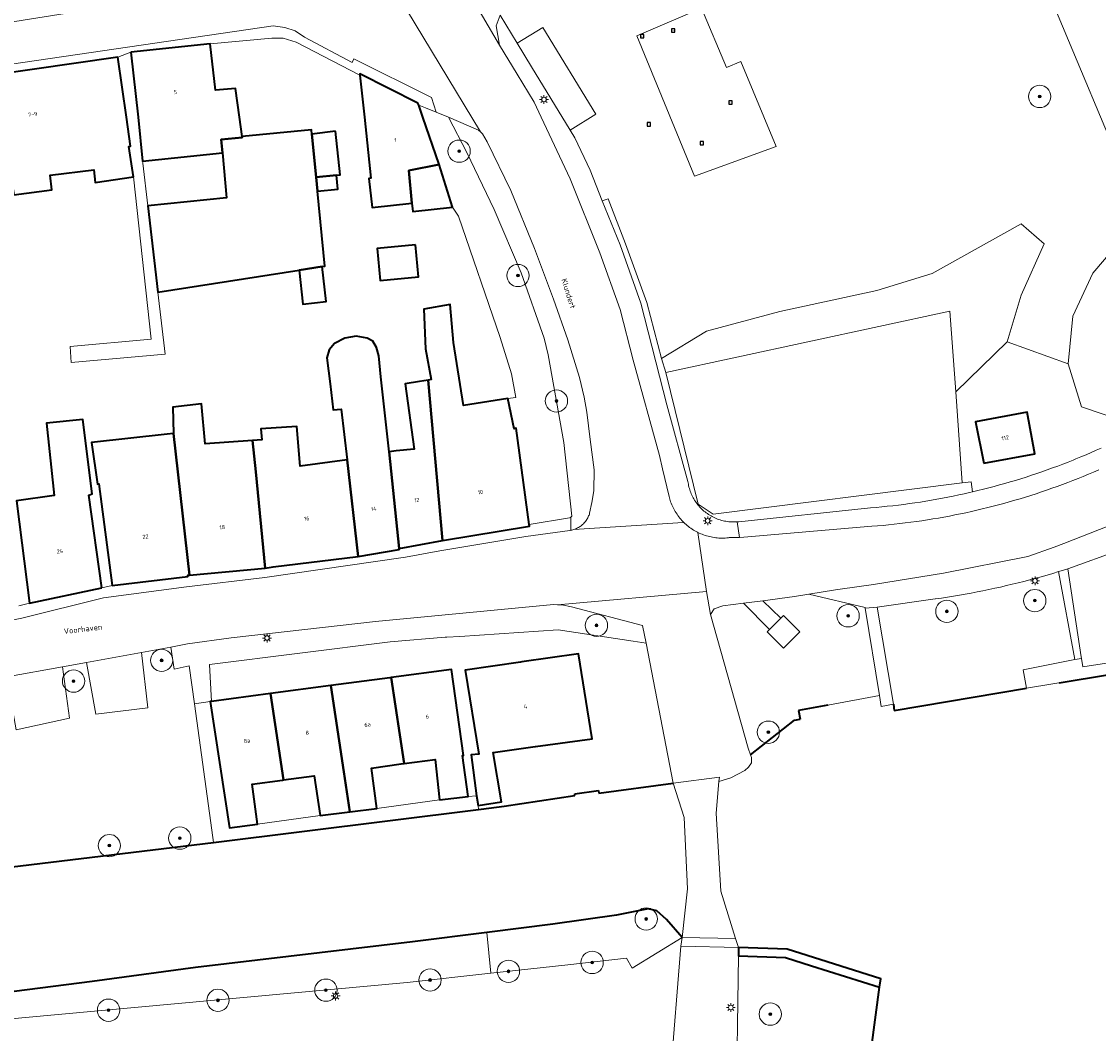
# Model space of a CAD drawing. Header units: metres. Extents: x 131489 to 134032, y 502353 to 503606.
# Tile 30 of 90: x 132612 to 132708, y 502918 to 503009. Entities that reach past the tile are written whole.
import ezdxf
from ezdxf.enums import TextEntityAlignment as Align

# ---------------------------------------------------------------- set-up
doc = ezdxf.new("R2010")
doc.units = ezdxf.units.M
for name, color, linetype, lineweight in [('B-WE-GK-BESCHOEIING-G', 130, 'GK-BESCHOEIING', 35), ('B-WE-GK-KADEMUUR-GV', 150, 'Continuous', 35), ('B-WE-GR-BEPLANTING_CULTUUR_BOSPLANTSOEN-GV', 90, 'Continuous', 18), ('B-WE-GR-BEPLANTING_CULTUUR_HEESTERS-GV', 90, 'Continuous', 18), ('B-WE-GR-BOOM-S', 92, 'Continuous', 25), ('B-WE-GR-GRAS-GV', 60, 'Continuous', 13), ('B-WE-IE-MEUBILAIR_WEGMEUBILAIR-S', 7, 'Continuous', 25), ('B-WE-KL-ET_LS_OV_LICHTMAST-S', 190, 'Continuous', 25), ('B-WE-KW-KUNSTWERK_DEK-GV', 170, 'Continuous', 18), ('B-WE-OG-BEBOUWING-GV', 7, 'Continuous', 35), ('B-WE-OG-BEBOUWING-T18', 1, 'Continuous', 18), ('B-WE-OG-TERREIN_CULTUURSCHEIDING-GV', 7, 'Continuous', 18), ('B-WE-OG-TERREIN_ERF-GV', 7, 'Continuous', 18), ('B-WE-OG-TOPOGRAFIE-T18', 1, 'Continuous', 18), ('B-WE-OG-WATER_SLOOT-GV', 120, 'Continuous', 18), ('B-WE-VH-VERHARDING_ASFALT-GV', 252, 'Continuous', 18), ('B-WE-VH-VERHARDING_BETON-GV', 252, 'Continuous', 18), ('B-WE-VH-VERHARDING_BETONSTRAATSTEEN-GV', 252, 'Continuous', 18), ('B-WE-VH-VERHARDING_GRASBETONSTEEN-GV', 70, 'Continuous', 18), ('B-WE-VH-VERHARDING_HALFVERHARDING_GRIND-GV', 252, 'Continuous', 18), ('B-WE-VH-VERHARDING_STRAATBAKSTEEN-GV', 252, 'Continuous', 18), ('B-WE-VH-VERHARDING_TEGEL-GV', 252, 'Continuous', 18), ('B-WE-VH-VERHARDING_TEGEL_RUBBER-GV', 252, 'Continuous', 18)]:
    doc.layers.add(name, color=color, linetype=linetype, lineweight=lineweight)
doc.styles.add('NLCS-ISO', font='NLCS-ISO.ttf')
doc.styles.add('NLCS-ISO-M200-T18', font='NLCS-ISO.ttf', dxfattribs={"height": 0.36})
doc.styles.add('NLCS-ISO-M200-T25', font='NLCS-ISO.ttf', dxfattribs={"height": 0.5})
doc.linetypes.add('GK-BESCHOEIING', pattern='A,30,-5,[1,NLCS.SHX,S=1,R=0,X=0,Y=0],-5', length=40)

# ---------------------------------------------------------------- blocks, each defined once
blk = doc.blocks.new('SKL-ET_OV_LICHTMAST-SO')
at = {"color": 0, "linetype": 'ByBlock', "lineweight": 18}
for points in [[(-1.25, 0), (-2, 0)], [(-1.41, 1.41), (-0.88, 0.88)], [(0, 2), (0, 1.25)], [(0.88, 0.88), (1.41, 1.41)], [(2, 0), (1.25, 0)], [(-1.41, -1.41), (-0.88, -0.88)], [(0, -1.25), (0, -2)], [(0.88, -0.88), (1.41, -1.41)]]:
    blk.add_lwpolyline(points, dxfattribs=at)
blk.add_circle((0, 0), 1, dxfattribs=at)
blk = doc.blocks.new('SIE-WEG_SPEELTOESTEL-SO')
at = {"flags": 128}
blk.add_lwpolyline([(-0.75, -0.75), (0.75, -0.75), (0.75, 0.75), (-0.75, 0.75)], close=True, dxfattribs=at)
at = {"style": 'NLCS-ISO'}
blk.add_text('SPT', height=0.45, dxfattribs=at).set_placement((0, 0), align=Align.MIDDLE_CENTER)
blk = doc.blocks.new('SGR-BOOM_01-SO')
at = {"linetype": 'ByBlock', "lineweight": 18}
h = blk.add_hatch(color=0, dxfattribs=at)
h.dxf.hatch_style = 1
edge = h.paths.add_edge_path()
edge.add_arc((0, 0), 0.25, 0, 360)
at = {"color": 0, "linetype": 'ByBlock', "lineweight": 18}
for radius in [2, 0.25]:
    blk.add_circle((0, 0), radius, dxfattribs=at)

msp = doc.modelspace()

# ---------------------------------------------------------------- linework, layer by layer
at = {"layer": 'B-WE-GK-BESCHOEIING-G', "flags": 128}
for points in [[(132704.805, 502949.278), (132709.302, 502950.029)], [(132690.003, 502946.805), (132701.874, 502948.788)], [(132684.062, 502947.269), (132681.434, 502946.793)], [(132689.947, 502947.37), (132690.003, 502946.805)], [(132677.13, 502942.818), (132681.077, 502945.944)], [(132681.077, 502945.944), (132681.573, 502946.024)], [(132681.434, 502946.793), (132681.573, 502946.024)], [(132663.551, 502939.38), (132670.214, 502940.282)], [(132655.063, 502938.222), (132661.4, 502939.167)], [(132661.378, 502939.312), (132663.519, 502939.613)], [(132661.4, 502939.167), (132661.378, 502939.312)], [(132663.519, 502939.613), (132663.551, 502939.38)], [(132652.984, 502937.961), (132655.063, 502938.222)], [(132629.012, 502934.971), (132652.759, 502937.933)], [(132652.759, 502937.933), (132652.984, 502937.961)], [(132574.379, 502928.342), (132629.012, 502934.971)], [(132667.949, 502929.024), (132665.139, 502928.454)], [(132668.728, 502928.828), (132667.949, 502929.024)], [(132669.602, 502928.046), (132668.728, 502928.828)], [(132659.416, 502927.629), (132653.491, 502926.888)], [(132665.139, 502928.454), (132659.416, 502927.629)], [(132670.995, 502926.441), (132669.602, 502928.046)], [(132653.491, 502926.888), (132646.832, 502926.055)], [(132646.832, 502926.055), (132627.399, 502923.756)], [(132680.415, 502925.387), (132676.055, 502925.549)], [(132688.802, 502922.728), (132680.415, 502925.387)], [(132627.399, 502923.756), (132618.126, 502922.505)], [(132688.702, 502921.973), (132688.802, 502922.728)], [(132618.126, 502922.505), (132597.379, 502919.847)], [(132687.989, 502916.568), (132688.702, 502921.973)]]:
    msp.add_lwpolyline(points, dxfattribs=at)
at = {"layer": 'B-WE-GK-KADEMUUR-GV', "flags": 128}
msp.add_lwpolyline([(132676.055, 502925.549), (132676.044, 502924.799), (132680.285, 502924.641), (132682.604, 502923.906), (132688.702, 502921.973), (132688.802, 502922.728), (132680.415, 502925.387)], close=True, dxfattribs=at)
at = {"layer": 'B-WE-GR-BEPLANTING_CULTUUR_BOSPLANTSOEN-GV', "flags": 128}
for points in [[(132704.307, 503010.024), (132710.988, 502994.13)], [(132710.583, 502989.271), (132707.816, 502986.031), (132706.009, 502982.151), (132705.589, 502977.882), (132706.804, 502974.035), (132712.266, 502972.169)]]:
    msp.add_lwpolyline(points, dxfattribs=at)
msp.add_lwpolyline([(132669.161, 502978.371), (132669.542, 502977.124), (132695.008, 502982.612), (132695.525, 502975.365), (132700.139, 502979.873), (132701.388, 502984.057), (132703.446, 502988.646), (132701.388, 502990.435), (132693.424, 502985.98), (132688.463, 502984.462), (132679.757, 502982.572), (132673.176, 502980.817)], close=True, dxfattribs=at)
at = {"layer": 'B-WE-GR-BEPLANTING_CULTUUR_HEESTERS-GV', "flags": 128}
msp.add_lwpolyline([(132675.931, 502963.712), (132676.009, 502963.719), (132676.086, 502963.726), (132687.902, 502964.967), (132688.399, 502965.01), (132688.896, 502965.056), (132689.392, 502965.107), (132689.888, 502965.161), (132690.383, 502965.22), (132690.878, 502965.282), (132691.372, 502965.349), (132691.866, 502965.419), (132692.36, 502965.494), (132692.852, 502965.572), (132693.344, 502965.654), (132693.836, 502965.741), (132694.326, 502965.831), (132694.816, 502965.925), (132695.305, 502966.023), (132695.794, 502966.125), (132696.281, 502966.231), (132696.768, 502966.34), (132697.037, 502966.403), (132696.916, 502967.302), (132696.105, 502967.225), (132673.79, 502964.397), (132672.458, 502965.287), (132669.542, 502977.124), (132669.161, 502978.371), (132667.845, 502983.382), (132665.938, 502988.663), (132664.369, 502992.696), (132663.854, 502992.517), (132665.45, 502988.544), (132667.318, 502983.319), (132669.647, 502974.198), (132671.524, 502967.345), (132671.542, 502967.217), (132671.564, 502967.09), (132671.59, 502966.964), (132671.619, 502966.838), (132671.653, 502966.714), (132671.69, 502966.591), (132671.732, 502966.468), (132671.777, 502966.348), (132671.825, 502966.228), (132671.878, 502966.11), (132671.934, 502965.994), (132671.993, 502965.88), (132672.057, 502965.768), (132672.123, 502965.657), (132672.193, 502965.549), (132672.267, 502965.443), (132672.343, 502965.339), (132672.423, 502965.238), (132672.506, 502965.139), (132672.592, 502965.043), (132672.68, 502964.949), (132672.772, 502964.859), (132672.867, 502964.771), (132672.964, 502964.686), (132673.063, 502964.604), (132673.166, 502964.526), (132673.27, 502964.45), (132673.377, 502964.378), (132673.486, 502964.309), (132673.597, 502964.244), (132673.71, 502964.182), (132673.825, 502964.124), (132673.942, 502964.069), (132674.06, 502964.018), (132674.18, 502963.97), (132674.302, 502963.927), (132674.424, 502963.887), (132674.548, 502963.851), (132674.673, 502963.819), (132674.799, 502963.79), (132674.925, 502963.766), (132675.053, 502963.745), (132675.181, 502963.729), (132675.309, 502963.716), (132675.438, 502963.708), (132675.566, 502963.703), (132675.695, 502963.703), (132675.824, 502963.706)], close=True, dxfattribs=at)
at = {"layer": 'B-WE-GR-GRAS-GV', "flags": 128}
msp.add_lwpolyline([(132696.105, 502967.225), (132695.525, 502975.365), (132695.008, 502982.612), (132669.542, 502977.124), (132672.458, 502965.287), (132673.79, 502964.397)], close=True, dxfattribs=at)
at = {"layer": 'B-WE-KW-KUNSTWERK_DEK-GV', "flags": 128}
msp.add_lwpolyline([(132674.31, 502940.436), (132674.344, 502940.825), (132670.214, 502940.282), (132671.178, 502937.208), (132671.493, 502930.791), (132670.995, 502926.441), (132670.904, 502925.65), (132676.055, 502925.549), (132675.803, 502926.347), (132674.462, 502930.593), (132674.057, 502937.577)], close=True, dxfattribs=at)
at = {"layer": 'B-WE-OG-BEBOUWING-GV', "flags": 128}
for points in [[(132621.596, 503005.845), (132622.243, 503000), (132622.658, 502996.073), (132629.802, 502996.801), (132629.693, 502998.016), (132631.585, 502998.186), (132631.576, 502998.286), (132631.335, 503000), (132630.983, 503002.583), (132629.185, 503002.428), (132628.7, 503006.574)], [(132620.425, 503005.398), (132605.256, 503003.219), (132605.702, 503000), (132606.589, 502993.598), (132606.777, 502993.63), (132610.917, 502994.34), (132611.127, 502993.048), (132614.519, 502993.485), (132614.364, 502994.801), (132618.281, 502995.28), (132618.398, 502994.135), (132621.827, 502994.655), (132621.43, 502997.376), (132621.576, 502997.399), (132621.21, 503000)], [(132649.229, 502995.763), (132647.77, 503000), (132647.398, 503001.089), (132647.335, 503001.273), (132642.114, 503003.901), (132642.129, 503003.767), (132642.537, 503000), (132643.111, 502994.535), (132642.934, 502994.499), (132643.219, 502991.915), (132646.79, 502992.305), (132646.525, 502995.22)], [(132638.319, 502993.382), (132638.198, 502994.626), (132637.821, 502998.489), (132637.784, 502998.866), (132631.576, 502998.286), (132631.585, 502998.186), (132629.693, 502998.016), (132629.802, 502996.801), (132630.168, 502992.775), (132623.118, 502992.057), (132624.008, 502984.317), (132636.695, 502986.287), (132638.744, 502986.605), (132638.978, 502986.641)], [(132639.949, 502998.758), (132637.821, 502998.489), (132638.198, 502994.626), (132640.042, 502994.792), (132640.368, 502994.844)], [(132649.229, 502995.763), (132646.525, 502995.22), (132646.79, 502992.305), (132646.859, 502991.538), (132650.427, 502991.938)], [(132640.042, 502994.792), (132638.198, 502994.626), (132638.319, 502993.382), (132640.159, 502993.544)], [(132647.122, 502988.562), (132643.662, 502988.239), (132643.931, 502985.365), (132647.39, 502985.688)], [(132636.695, 502986.287), (132637.004, 502983.245), (132639.091, 502983.485), (132638.744, 502986.605)], [(132648.232, 502976.434), (132649.536, 502962.038), (132657.314, 502963.328), (132657.295, 502963.468), (132656.143, 502972.104), (132655.953, 502972.063), (132655.372, 502974.765), (132651.419, 502974.162), (132650.528, 502979.803), (132650.229, 502983.22), (132647.861, 502982.792), (132647.998, 502979.242), (132648.507, 502976.481)], [(132643.998, 502976.707), (132643.824, 502978.604), (132643.625, 502979.36), (132643.282, 502979.933), (132642.778, 502980.174), (132641.804, 502980.362), (132640.791, 502980.188), (132639.851, 502979.724), (132639.381, 502979.135), (132639.162, 502978.436), (132639.463, 502976.106), (132639.722, 502973.774), (132640.457, 502973.807), (132640.979, 502969.282), (132641.981, 502960.606), (132645.661, 502961.224), (132645.614, 502961.329), (132645.649, 502961.335), (132644.762, 502969.984)], [(132648.232, 502976.434), (132647.482, 502976.305), (132646.195, 502976.091), (132646.994, 502970.24), (132645.369, 502970.076), (132644.762, 502969.984), (132645.649, 502961.335), (132649.536, 502962.038)], [(132633.624, 502959.574), (132632.795, 502968.187), (132632.505, 502971.013), (132628.271, 502970.722), (132627.923, 502974.308), (132625.359, 502973.989), (132625.419, 502971.642), (132626.852, 502958.933)], [(132618.993, 502957.784), (132617.849, 502966.106), (132618.128, 502966.22), (132617.288, 502972.881), (132614.041, 502972.56), (132614.717, 502966.084), (132611.365, 502965.612), (132612.522, 502956.431)], [(132698.043, 502968.97), (132702.618, 502969.823), (132701.914, 502973.538), (132697.294, 502972.671)], [(132640.979, 502969.282), (132636.766, 502968.711), (132636.482, 502972.275), (132633.25, 502972.069), (132633.339, 502971.062), (132632.505, 502971.013), (132632.795, 502968.187), (132633.624, 502959.574), (132634.352, 502959.675), (132641.981, 502960.606)], [(132626.852, 502958.933), (132625.419, 502971.642), (132624.849, 502971.58), (132618.072, 502970.843), (132618.602, 502967.105), (132618.741, 502967.122), (132619.923, 502957.999), (132626.711, 502958.828), (132626.699, 502958.919)], [(132652.713, 502938.27), (132654.816, 502938.599), (132654.072, 502943.042), (132657.634, 502943.531), (132657.864, 502943.563), (132662.93, 502944.258), (132661.706, 502951.886), (132656.637, 502951.154), (132656.535, 502951.139), (132651.566, 502950.421), (132652.785, 502942.884), (132652.087, 502942.814), (132652.591, 502939.156)], [(132646.085, 502942.038), (132644.926, 502949.749), (132644.806, 502949.733), (132639.525, 502949.033), (132640.687, 502941.308), (132641.229, 502937.701), (132643.644, 502937.998), (132643.167, 502941.64), (132645.83, 502942.004)], [(132649.262, 502938.79), (132651.819, 502939.081), (132651.318, 502942.747), (132651.416, 502942.76), (132650.326, 502950.464), (132644.926, 502949.749), (132646.085, 502942.038), (132648.859, 502942.413)], [(132634.124, 502948.318), (132635.288, 502940.576), (132638.034, 502940.942), (132638.564, 502937.373), (132641.229, 502937.701), (132640.687, 502941.308), (132639.525, 502949.033)], [(132634.124, 502948.318), (132628.832, 502947.617), (132628.724, 502947.602), (132630.428, 502936.267), (132632.966, 502936.607), (132632.479, 502940.188), (132635.193, 502940.563), (132635.288, 502940.576)]]:
    msp.add_lwpolyline(points, close=True, dxfattribs=at)
at = {"layer": 'B-WE-OG-TERREIN_CULTUURSCHEIDING-GV', "flags": 128}
for points in [[(132679.432, 502997.376), (132672.107, 502994.725), (132666.946, 503007.297), (132672.75, 503009.794), (132674.977, 503004.462), (132676.26, 503005.002)], [(132656.59, 502986.039), (132654.173, 502991.714), (132651.717, 502996.839), (132650.054, 503000), (132648.975, 503000.443), (132648.018, 503000.835), (132647.398, 503001.089), (132647.77, 503000), (132649.229, 502995.763), (132650.427, 502991.938), (132650.953, 502991.142), (132654.69, 502980.238), (132655.724, 502976.991), (132656.102, 502974.876), (132655.372, 502974.765), (132655.953, 502972.063), (132656.143, 502972.104), (132657.295, 502963.468), (132660.911, 502964.075), (132661.022, 502964.143), (132661.134, 502964.212), (132660.407, 502970.825), (132659.004, 502978.688), (132658.654, 502980.182)], [(132706.8, 502951.461), (132706.914, 502950.717), (132715.249, 502951.995), (132714.378, 502956.713), (132716.906, 502957.251), (132715.264, 502963.644), (132712.957, 502962.325), (132712.555, 502963.07), (132709.954, 502961.91), (132710.195, 502961.163), (132705.566, 502959.511), (132706.777, 502951.612)], [(132701.874, 502948.788), (132701.561, 502950.439), (132706.187, 502951.367), (132704.738, 502959.252), (132704.223, 502959.097), (132703.707, 502958.945), (132703.19, 502958.798), (132702.672, 502958.654), (132702.153, 502958.514), (132701.632, 502958.378), (132701.111, 502958.245), (132700.589, 502958.117), (132700.066, 502957.993), (132699.542, 502957.872), (132699.017, 502957.756), (132698.491, 502957.643), (132697.964, 502957.534), (132697.437, 502957.429), (132696.908, 502957.328), (132696.38, 502957.231), (132695.85, 502957.138), (132695.32, 502957.049), (132694.789, 502956.964), (132694.257, 502956.882), (132693.725, 502956.805), (132693.675, 502956.798), (132688.488, 502956.068), (132689.947, 502947.37), (132690.003, 502946.805)], [(132677.13, 502942.818), (132681.077, 502945.944), (132681.573, 502946.024), (132681.434, 502946.793), (132684.062, 502947.269), (132688.695, 502948.141), (132687.413, 502955.96), (132687.399, 502956.044), (132682.354, 502957.229), (132681.065, 502957.018), (132678.233, 502956.643), (132679.855, 502955.069), (132680.103, 502955.315), (132681.567, 502953.841), (132680.094, 502952.376), (132678.629, 502953.85), (132678.832, 502954.052), (132676.519, 502956.417), (132674.669, 502956.172), (132673.88, 502955.912), (132673.536, 502955.416), (132676.911, 502943.415)], [(132670.995, 502926.441), (132669.602, 502928.046), (132668.728, 502928.828), (132667.949, 502929.024), (132665.139, 502928.454), (132659.416, 502927.629), (132653.491, 502926.888), (132653.856, 502923.229), (132660.759, 502923.998), (132666.022, 502924.584), (132666.514, 502923.676)], [(132688.702, 502921.973), (132682.604, 502923.906), (132680.285, 502924.641), (132676.044, 502924.799), (132675.84, 502910.391), (132682.281, 502910.117), (132683.12, 502916.475), (132687.989, 502916.568)]]:
    msp.add_lwpolyline(points, close=True, dxfattribs=at)
for points in [[(132710.988, 502994.13), (132704.307, 503010.024)], [(132654.694, 503009.145), (132656.215, 503006.649), (132658.51, 503008.049), (132663.272, 503000.281), (132660.967, 502998.854), (132661.4, 502998.144), (132662.759, 502995.242), (132663.854, 502992.517), (132664.369, 502992.696), (132665.938, 502988.663), (132667.845, 502983.382), (132669.161, 502978.371), (132673.176, 502980.817), (132679.757, 502982.572), (132688.463, 502984.462), (132693.424, 502985.98), (132701.388, 502990.435), (132703.446, 502988.646), (132701.388, 502984.057), (132700.139, 502979.873), (132705.589, 502977.882), (132706.009, 502982.151), (132707.816, 502986.031), (132710.583, 502989.271)], [(132574.379, 502928.342), (132629.012, 502934.971), (132628.863, 502936.051), (132627.301, 502947.406), (132626.834, 502950.799), (132625.482, 502950.5), (132625.174, 502952.49), (132622.55, 502951.984), (132623.138, 502947.033), (132618.474, 502946.473), (132617.622, 502951.108), (132615.472, 502950.724), (132616.118, 502946.118), (132611.332, 502945.062)]]:
    msp.add_lwpolyline(points, dxfattribs=at)
at = {"layer": 'B-WE-OG-TERREIN_ERF-GV', "flags": 128}
for points in [[(132611.566, 502956.18), (132612.522, 502956.431), (132611.365, 502965.612), (132614.717, 502966.084), (132614.041, 502972.56), (132617.288, 502972.881), (132618.128, 502966.22), (132617.849, 502966.106), (132618.993, 502957.784), (132619.923, 502957.999), (132618.741, 502967.122), (132618.602, 502967.105), (132618.072, 502970.843), (132624.849, 502971.58), (132625.419, 502971.642), (132625.359, 502973.989), (132627.923, 502974.308), (132628.271, 502970.722), (132632.505, 502971.013), (132633.339, 502971.062), (132633.25, 502972.069), (132636.482, 502972.275), (132636.766, 502968.711), (132640.979, 502969.282), (132640.457, 502973.807), (132639.722, 502973.774), (132639.463, 502976.106), (132639.162, 502978.436), (132639.381, 502979.135), (132639.851, 502979.724), (132640.791, 502980.188), (132641.804, 502980.362), (132642.778, 502980.174), (132643.282, 502979.933), (132643.625, 502979.36), (132643.824, 502978.604), (132643.998, 502976.707), (132644.762, 502969.984), (132645.369, 502970.076), (132646.994, 502970.24), (132646.195, 502976.091), (132647.482, 502976.305), (132648.232, 502976.434), (132648.507, 502976.481), (132647.998, 502979.242), (132647.861, 502982.792), (132650.229, 502983.22), (132650.528, 502979.803), (132651.419, 502974.162), (132655.372, 502974.765), (132656.102, 502974.876), (132655.724, 502976.991), (132654.69, 502980.238), (132650.953, 502991.142), (132650.427, 502991.938), (132646.859, 502991.538), (132646.79, 502992.305), (132643.219, 502991.915), (132642.934, 502994.499), (132643.111, 502994.535), (132642.537, 503000), (132642.129, 503003.767), (132636.402, 503006.748), (132635.249, 503007.085), (132634.231, 503007.106), (132628.7, 503006.574), (132629.185, 503002.428), (132630.983, 503002.583), (132631.335, 503000), (132631.576, 502998.286), (132637.784, 502998.866), (132637.821, 502998.489), (132639.949, 502998.758), (132640.368, 502994.844), (132640.042, 502994.792), (132640.159, 502993.544), (132638.319, 502993.382), (132638.978, 502986.641), (132638.744, 502986.605), (132639.091, 502983.485), (132637.004, 502983.245), (132636.695, 502986.287), (132624.008, 502984.317), (132624.691, 502978.745), (132616.264, 502978.016), (132616.16, 502979.438), (132623.408, 502980.097), (132621.827, 502994.655), (132618.398, 502994.135), (132618.281, 502995.28), (132614.364, 502994.801), (132614.519, 502993.485), (132611.127, 502993.048)], [(132712.266, 502972.169), (132706.804, 502974.035), (132705.589, 502977.882), (132700.139, 502979.873), (132695.525, 502975.365), (132696.105, 502967.225), (132696.916, 502967.302), (132697.037, 502966.403), (132697.522, 502966.519), (132698.006, 502966.639), (132698.489, 502966.762), (132698.971, 502966.89), (132699.451, 502967.021), (132699.931, 502967.156), (132700.41, 502967.295), (132700.888, 502967.438), (132701.364, 502967.585), (132701.839, 502967.735), (132702.313, 502967.889), (132702.786, 502968.048), (132703.257, 502968.21), (132703.728, 502968.375), (132704.196, 502968.545), (132704.664, 502968.718), (132705.13, 502968.895), (132705.594, 502969.075), (132706.058, 502969.26), (132706.285, 502969.352), (132706.745, 502969.541), (132707.202, 502969.734), (132707.659, 502969.931), (132708.114, 502970.131), (132708.567, 502970.335)]]:
    msp.add_lwpolyline(points, dxfattribs=at)
for points in [[(132629.802, 502996.801), (132622.658, 502996.073), (132622.677, 502995.892), (132623.118, 502992.057), (132630.168, 502992.775)], [(132643.662, 502988.239), (132647.122, 502988.562), (132647.39, 502985.688), (132643.931, 502985.365)], [(132698.043, 502968.97), (132697.294, 502972.671), (132701.914, 502973.538), (132702.618, 502969.823)], [(132644.926, 502949.749), (132650.326, 502950.464), (132651.416, 502942.76), (132651.318, 502942.747), (132651.819, 502939.081), (132652.591, 502939.156), (132652.087, 502942.814), (132652.785, 502942.884), (132651.566, 502950.421), (132656.535, 502951.139), (132656.637, 502951.154), (132661.706, 502951.886), (132662.93, 502944.258), (132657.864, 502943.563), (132657.634, 502943.531), (132654.072, 502943.042), (132654.816, 502938.599), (132652.713, 502938.27), (132652.759, 502937.933), (132652.984, 502937.961), (132655.063, 502938.222), (132661.4, 502939.167), (132661.378, 502939.312), (132663.519, 502939.613), (132663.551, 502939.38), (132670.214, 502940.282), (132669.732, 502942.76), (132667.769, 502952.843), (132666.619, 502953.016), (132659.907, 502954.023), (132651.077, 502953.447), (132649.915, 502953.371), (132649.778, 502953.362), (132644.834, 502952.958), (132628.648, 502950.934), (132628.832, 502947.617), (132634.124, 502948.318), (132639.525, 502949.033), (132644.806, 502949.733)], [(132649.262, 502938.79), (132648.859, 502942.413), (132646.085, 502942.038), (132645.83, 502942.004), (132643.167, 502941.64), (132643.644, 502937.998)], [(132638.564, 502937.373), (132638.034, 502940.942), (132635.288, 502940.576), (132635.193, 502940.563), (132632.479, 502940.188), (132632.966, 502936.607)]]:
    msp.add_lwpolyline(points, close=True, dxfattribs=at)
at = {"layer": 'B-WE-OG-WATER_SLOOT-GV', "flags": 128}
for points in [[(132709.302, 502950.029), (132701.874, 502948.788), (132690.003, 502946.805), (132689.947, 502947.37), (132688.857, 502947.154), (132688.695, 502948.141), (132684.062, 502947.269), (132681.434, 502946.793), (132681.573, 502946.024), (132681.077, 502945.944), (132677.13, 502942.818), (132677.221, 502942.572), (132677.237, 502942.11), (132676.961, 502941.726), (132676.62, 502941.407), (132675.372, 502940.768), (132674.31, 502940.436), (132674.057, 502937.577), (132674.462, 502930.593), (132675.803, 502926.347), (132676.055, 502925.549), (132680.415, 502925.387), (132688.802, 502922.728), (132688.702, 502921.973), (132687.989, 502916.568)], [(132597.379, 502919.847), (132618.126, 502922.505), (132627.399, 502923.756), (132646.832, 502926.055), (132653.491, 502926.888), (132659.416, 502927.629), (132665.139, 502928.454), (132667.949, 502929.024), (132668.728, 502928.828), (132669.602, 502928.046), (132670.995, 502926.441), (132675.803, 502926.347), (132674.462, 502930.593), (132674.057, 502937.577), (132674.31, 502940.436), (132674.344, 502940.825), (132670.214, 502940.282), (132663.551, 502939.38), (132663.519, 502939.613), (132661.378, 502939.312), (132661.4, 502939.167), (132655.063, 502938.222), (132652.984, 502937.961), (132652.759, 502937.933), (132629.012, 502934.971), (132574.379, 502928.342)]]:
    msp.add_lwpolyline(points, dxfattribs=at)
at = {"layer": 'B-WE-VH-VERHARDING_ASFALT-GV', "flags": 128}
msp.add_lwpolyline([(132674.31, 502940.436), (132674.344, 502940.825), (132670.214, 502940.282), (132671.178, 502937.208), (132671.493, 502930.791), (132670.995, 502926.441), (132670.904, 502925.65), (132676.055, 502925.549), (132675.803, 502926.347), (132674.462, 502930.593), (132674.057, 502937.577)], close=True, dxfattribs=at)
at = {"layer": 'B-WE-VH-VERHARDING_BETON-GV', "flags": 128}
msp.add_lwpolyline([(132679.855, 502955.069), (132678.832, 502954.052), (132678.629, 502953.85), (132680.094, 502952.376), (132681.567, 502953.841), (132680.103, 502955.315)], close=True, dxfattribs=at)
at = {"layer": 'B-WE-VH-VERHARDING_BETONSTRAATSTEEN-GV', "flags": 128}
msp.add_lwpolyline([(132650.079, 503014.286), (132654.636, 503006.459), (132654.353, 503008.197), (132654.694, 503009.145)], dxfattribs=at)
msp.add_lwpolyline([(132676.055, 502925.549), (132675.803, 502926.347), (132670.995, 502926.441), (132670.904, 502925.65)], close=True, dxfattribs=at)
at = {"layer": 'B-WE-VH-VERHARDING_GRASBETONSTEEN-GV', "flags": 128}
for points in [[(132617.622, 502951.108), (132618.474, 502946.473), (132623.138, 502947.033), (132622.55, 502951.984)], [(132615.472, 502950.724), (132610.495, 502949.824), (132611.332, 502945.062), (132616.118, 502946.118)]]:
    msp.add_lwpolyline(points, close=True, dxfattribs=at)
at = {"layer": 'B-WE-VH-VERHARDING_HALFVERHARDING_GRIND-GV', "flags": 128}
msp.add_lwpolyline([(132620.425, 503005.398), (132621.21, 503000), (132621.576, 502997.399), (132621.43, 502997.376), (132621.827, 502994.655), (132623.408, 502980.097), (132616.16, 502979.438), (132616.264, 502978.016), (132624.691, 502978.745), (132624.008, 502984.317), (132623.118, 502992.057), (132622.677, 502995.892), (132622.658, 502996.073), (132622.243, 503000), (132621.596, 503005.845)], close=True, dxfattribs=at)
at = {"layer": 'B-WE-VH-VERHARDING_STRAATBAKSTEEN-GV', "flags": 128}
for points in [[(132644.142, 503013.263), (132652.942, 502998.686), (132653.121, 502998.521), (132653.54, 502997.788), (132655.654, 502993.427), (132657.771, 502988.228), (132659.49, 502983.692), (132660.749, 502980.048), (132661.806, 502976.653), (132662.23, 502974.895), (132662.473, 502973.549), (132662.774, 502971.089), (132663.128, 502968.375), (132663.094, 502966.489), (132662.921, 502965.447), (132662.716, 502964.489), (132662.694, 502964.416), (132662.663, 502964.328), (132662.628, 502964.241), (132662.589, 502964.156), (132662.547, 502964.073), (132662.502, 502963.991), (132662.453, 502963.912), (132662.4, 502963.835), (132662.345, 502963.759), (132662.286, 502963.687), (132662.224, 502963.617), (132662.159, 502963.55), (132662.092, 502963.485), (132662.021, 502963.424), (132661.949, 502963.365), (132661.873, 502963.31), (132661.796, 502963.258), (132661.716, 502963.21), (132661.634, 502963.164), (132661.55, 502963.123), (132661.465, 502963.085), (132661.378, 502963.051), (132661.29, 502963.02), (132671.099, 502963.666), (132671.151, 502963.67), (132671.079, 502963.742), (132670.983, 502963.844), (132670.889, 502963.949), (132670.799, 502964.056), (132670.712, 502964.166), (132670.628, 502964.278), (132670.547, 502964.393), (132670.469, 502964.51), (132670.395, 502964.629), (132670.325, 502964.75), (132670.257, 502964.873), (132670.194, 502964.998), (132670.133, 502965.124), (132670.077, 502965.253), (132670.024, 502965.383), (132669.975, 502965.514), (132669.857, 502966), (132669.258, 502968.477), (132668.968, 502969.655), (132666.606, 502978.224), (132665.451, 502982.748), (132663.626, 502987.852), (132660.97, 502994.465), (132658.378, 503000), (132657.748, 503001.345), (132656.218, 503003.864), (132654.636, 503006.459), (132650.079, 503014.286)], [(132633.899, 503012.242), (132598.428, 503006.554), (132598.622, 503005.423), (132599.035, 503003.015), (132634.356, 503008.209), (132635.405, 503008.055), (132636.325, 503007.748), (132637.169, 503007.186), (132641.433, 503004.901), (132641.598, 503005.231), (132648.544, 503001.771), (132648.975, 503000.443), (132650.054, 503000), (132652.767, 502998.848), (132652.942, 502998.686), (132644.142, 503013.263)], [(132605.256, 503003.219), (132620.425, 503005.398), (132621.596, 503005.845), (132628.7, 503006.574), (132634.231, 503007.106), (132635.249, 503007.085), (132636.402, 503006.748), (132642.129, 503003.767), (132642.114, 503003.901), (132647.335, 503001.273), (132647.398, 503001.089), (132648.018, 503000.835), (132648.975, 503000.443), (132648.544, 503001.771), (132641.598, 503005.231), (132641.433, 503004.901), (132637.169, 503007.186), (132636.325, 503007.748), (132635.405, 503008.055), (132634.356, 503008.209), (132599.035, 503003.015)], [(132708.567, 502970.335), (132708.114, 502970.131), (132707.659, 502969.931), (132707.202, 502969.734), (132706.745, 502969.541), (132706.285, 502969.352), (132706.058, 502969.26), (132705.594, 502969.075), (132705.13, 502968.895), (132704.664, 502968.718), (132704.196, 502968.545), (132703.728, 502968.375), (132703.257, 502968.21), (132702.786, 502968.048), (132702.313, 502967.889), (132701.839, 502967.735), (132701.364, 502967.585), (132700.888, 502967.438), (132700.41, 502967.295), (132699.931, 502967.156), (132699.451, 502967.021), (132698.971, 502966.89), (132698.489, 502966.762), (132698.006, 502966.639), (132697.522, 502966.519), (132697.037, 502966.403), (132696.768, 502966.34), (132696.281, 502966.231), (132695.794, 502966.125), (132695.305, 502966.023), (132694.816, 502965.925), (132694.326, 502965.831), (132693.836, 502965.741), (132693.344, 502965.654), (132692.852, 502965.572), (132692.36, 502965.494), (132691.866, 502965.419), (132691.372, 502965.349), (132690.878, 502965.282), (132690.383, 502965.22), (132689.888, 502965.161), (132689.392, 502965.107), (132688.896, 502965.056), (132688.399, 502965.01), (132687.902, 502964.967), (132676.086, 502963.726), (132676.009, 502963.719), (132675.931, 502963.712), (132676.149, 502962.321), (132676.534, 502962.331), (132688.016, 502963.314), (132688.515, 502963.354), (132689.015, 502963.399), (132689.513, 502963.447), (132690.012, 502963.499), (132690.51, 502963.555), (132691.007, 502963.615), (132691.504, 502963.68), (132692, 502963.748), (132692.496, 502963.82), (132692.992, 502963.896), (132693.486, 502963.976), (132693.98, 502964.06), (132694.474, 502964.148), (132694.966, 502964.239), (132695.458, 502964.335), (132695.949, 502964.435), (132696.439, 502964.538), (132696.929, 502964.646), (132697.417, 502964.757), (132697.905, 502964.873), (132698.392, 502964.992), (132698.877, 502965.115), (132699.362, 502965.242), (132699.846, 502965.373), (132700.328, 502965.507), (132700.81, 502965.646), (132701.29, 502965.788), (132701.77, 502965.934), (132702.248, 502966.084), (132702.725, 502966.238), (132703.2, 502966.396), (132703.675, 502966.557), (132704.148, 502966.722), (132704.62, 502966.891), (132705.09, 502967.064), (132705.559, 502967.24), (132706.027, 502967.421), (132706.493, 502967.605), (132706.957, 502967.792), (132707.42, 502967.984), (132707.882, 502968.179), (132708.342, 502968.377)], [(132708.342, 502968.377), (132707.882, 502968.179), (132707.42, 502967.984), (132706.957, 502967.792), (132706.493, 502967.605), (132706.027, 502967.421), (132705.559, 502967.24), (132705.09, 502967.064), (132704.62, 502966.891), (132704.148, 502966.722), (132703.675, 502966.557), (132703.2, 502966.396), (132702.725, 502966.238), (132702.248, 502966.084), (132701.77, 502965.934), (132701.29, 502965.788), (132700.81, 502965.646), (132700.328, 502965.507), (132699.846, 502965.373), (132699.362, 502965.242), (132698.877, 502965.115), (132698.392, 502964.992), (132697.905, 502964.873), (132697.417, 502964.757), (132696.929, 502964.646), (132696.439, 502964.538), (132695.949, 502964.435), (132695.458, 502964.335), (132694.966, 502964.239), (132694.474, 502964.148), (132693.98, 502964.06), (132693.486, 502963.976), (132692.992, 502963.896), (132692.496, 502963.82), (132692, 502963.748), (132691.504, 502963.68), (132691.007, 502963.615), (132690.51, 502963.555), (132690.012, 502963.499), (132689.513, 502963.447), (132689.015, 502963.399), (132688.515, 502963.354), (132688.016, 502963.314), (132676.534, 502962.331), (132676.149, 502962.321), (132675.214, 502962.298), (132675.149, 502962.29), (132675.01, 502962.276), (132674.871, 502962.266), (132674.731, 502962.26), (132674.591, 502962.258), (132674.574, 502962.258), (132674.434, 502962.261), (132674.295, 502962.267), (132674.155, 502962.278), (132674.016, 502962.292), (132673.877, 502962.311), (132673.739, 502962.333), (132673.602, 502962.359), (132673.466, 502962.39), (132673.33, 502962.424), (132673.196, 502962.462), (132673.062, 502962.504), (132672.93, 502962.549), (132672.799, 502962.599), (132672.67, 502962.652), (132672.542, 502962.709), (132672.416, 502962.769), (132673.185, 502957.484), (132673.536, 502955.416), (132673.88, 502955.912), (132674.669, 502956.172), (132676.519, 502956.417), (132678.233, 502956.643), (132681.065, 502957.018), (132682.354, 502957.229), (132684.74, 502957.619), (132687.089, 502957.933), (132688.147, 502958.102), (132694.43, 502959.109), (132701.988, 502960.596), (132704.337, 502961.438), (132705.217, 502961.785), (132709.922, 502963.638)], [(132610.495, 502949.824), (132615.472, 502950.724), (132617.622, 502951.108), (132622.55, 502951.984), (132625.174, 502952.49), (132626.693, 502952.783), (132630.598, 502953.309), (132643.526, 502954.787), (132659.465, 502956.299), (132659.832, 502956.284), (132673.185, 502957.484), (132672.416, 502962.769), (132672.393, 502962.781), (132672.269, 502962.845), (132672.147, 502962.912), (132672.027, 502962.984), (132671.909, 502963.058), (132671.794, 502963.136), (132671.68, 502963.217), (132671.569, 502963.302), (132671.461, 502963.389), (132671.355, 502963.48), (132671.252, 502963.573), (132671.151, 502963.67), (132671.099, 502963.666), (132661.29, 502963.02), (132661.223, 502962.999), (132661.133, 502962.975), (132661.041, 502962.955), (132660.985, 502962.945), (132660.928, 502962.936), (132657.013, 502962.407), (132649.294, 502961.117), (132646.213, 502960.542), (132633.603, 502958.738), (132626.602, 502957.901), (132619.139, 502956.905), (132611.821, 502955.063), (132596.522, 502952.039)], [(132709.922, 502963.638), (132705.217, 502961.785), (132704.337, 502961.438), (132701.988, 502960.596), (132694.43, 502959.109), (132688.147, 502958.102), (132687.089, 502957.933), (132684.74, 502957.619), (132682.354, 502957.229), (132687.399, 502956.044), (132687.413, 502955.96), (132688.488, 502956.068), (132693.675, 502956.798), (132693.725, 502956.805), (132694.257, 502956.882), (132694.789, 502956.964), (132695.32, 502957.049), (132695.85, 502957.138), (132696.38, 502957.231), (132696.908, 502957.328), (132697.437, 502957.429), (132697.964, 502957.534), (132698.491, 502957.643), (132699.017, 502957.756), (132699.542, 502957.872), (132700.066, 502957.993), (132700.589, 502958.117), (132701.111, 502958.245), (132701.632, 502958.378), (132702.153, 502958.514), (132702.672, 502958.654), (132703.19, 502958.798), (132703.707, 502958.945), (132704.223, 502959.097), (132704.738, 502959.252), (132705.094, 502959.36), (132705.566, 502959.511), (132710.195, 502961.163)], [(132608.141, 502912.77), (132630.046, 502915.12), (132632.358, 502915.564), (132632.538, 502914.453), (132632.636, 502914.464), (132633.922, 502914.604), (132637.361, 502915.107), (132639.79, 502915.25), (132651.713, 502915.95), (132662.195, 502916.566), (132669.97, 502914.134), (132670.904, 502925.65), (132670.995, 502926.441), (132666.514, 502923.676), (132666.022, 502924.584), (132660.759, 502923.998), (132653.856, 502923.229), (132646.355, 502922.394), (132611.841, 502919.221), (132589.66, 502917.02)], [(132675.84, 502910.391), (132676.044, 502924.799), (132676.055, 502925.549), (132670.904, 502925.65), (132669.97, 502914.134)]]:
    msp.add_lwpolyline(points, dxfattribs=at)
for points in [[(132669.647, 502974.198), (132667.318, 502983.319), (132665.45, 502988.544), (132663.854, 502992.517), (132662.759, 502995.242), (132661.4, 502998.144), (132660.967, 502998.854), (132657.519, 503004.511), (132656.215, 503006.649), (132654.694, 503009.145), (132654.353, 503008.197), (132654.636, 503006.459), (132656.218, 503003.864), (132657.748, 503001.345), (132658.378, 503000), (132660.97, 502994.465), (132663.626, 502987.852), (132665.451, 502982.748), (132666.606, 502978.224), (132668.968, 502969.655), (132669.258, 502968.477), (132669.857, 502966), (132669.975, 502965.514), (132670.024, 502965.383), (132670.077, 502965.253), (132670.133, 502965.124), (132670.194, 502964.998), (132670.257, 502964.873), (132670.325, 502964.75), (132670.395, 502964.629), (132670.469, 502964.51), (132670.547, 502964.393), (132670.628, 502964.278), (132670.712, 502964.166), (132670.799, 502964.056), (132670.889, 502963.949), (132670.983, 502963.844), (132671.079, 502963.742), (132671.151, 502963.67), (132671.252, 502963.573), (132671.355, 502963.48), (132671.461, 502963.389), (132671.569, 502963.302), (132671.68, 502963.217), (132671.794, 502963.136), (132671.909, 502963.058), (132672.027, 502962.984), (132672.147, 502962.912), (132672.269, 502962.845), (132672.393, 502962.781), (132672.416, 502962.769), (132672.542, 502962.709), (132672.67, 502962.652), (132672.799, 502962.599), (132672.93, 502962.549), (132673.062, 502962.504), (132673.196, 502962.462), (132673.33, 502962.424), (132673.466, 502962.39), (132673.602, 502962.359), (132673.739, 502962.333), (132673.877, 502962.311), (132674.016, 502962.292), (132674.155, 502962.278), (132674.295, 502962.267), (132674.434, 502962.261), (132674.574, 502962.258), (132674.591, 502962.258), (132674.731, 502962.26), (132674.871, 502962.266), (132675.01, 502962.276), (132675.149, 502962.29), (132675.214, 502962.298), (132676.149, 502962.321), (132675.931, 502963.712), (132675.824, 502963.706), (132675.695, 502963.703), (132675.566, 502963.703), (132675.438, 502963.708), (132675.309, 502963.716), (132675.181, 502963.729), (132675.053, 502963.745), (132674.925, 502963.766), (132674.799, 502963.79), (132674.673, 502963.819), (132674.548, 502963.851), (132674.424, 502963.887), (132674.302, 502963.927), (132674.18, 502963.97), (132674.06, 502964.018), (132673.942, 502964.069), (132673.825, 502964.124), (132673.71, 502964.182), (132673.597, 502964.244), (132673.486, 502964.309), (132673.377, 502964.378), (132673.27, 502964.45), (132673.166, 502964.526), (132673.063, 502964.604), (132672.964, 502964.686), (132672.867, 502964.771), (132672.772, 502964.859), (132672.68, 502964.949), (132672.592, 502965.043), (132672.506, 502965.139), (132672.423, 502965.238), (132672.343, 502965.339), (132672.267, 502965.443), (132672.193, 502965.549), (132672.123, 502965.657), (132672.057, 502965.768), (132671.993, 502965.88), (132671.934, 502965.994), (132671.878, 502966.11), (132671.825, 502966.228), (132671.777, 502966.348), (132671.732, 502966.468), (132671.69, 502966.591), (132671.653, 502966.714), (132671.619, 502966.838), (132671.59, 502966.964), (132671.564, 502967.09), (132671.542, 502967.217), (132671.524, 502967.345)], [(132661.29, 502963.02), (132661.378, 502963.051), (132661.465, 502963.085), (132661.55, 502963.123), (132661.634, 502963.164), (132661.716, 502963.21), (132661.796, 502963.258), (132661.873, 502963.31), (132661.949, 502963.365), (132662.021, 502963.424), (132662.092, 502963.485), (132662.159, 502963.55), (132662.224, 502963.617), (132662.286, 502963.687), (132662.345, 502963.759), (132662.4, 502963.835), (132662.453, 502963.912), (132662.502, 502963.991), (132662.547, 502964.073), (132662.589, 502964.156), (132662.628, 502964.241), (132662.663, 502964.328), (132662.694, 502964.416), (132662.716, 502964.489), (132662.921, 502965.447), (132663.094, 502966.489), (132663.128, 502968.375), (132662.774, 502971.089), (132662.473, 502973.549), (132662.23, 502974.895), (132661.806, 502976.653), (132660.749, 502980.048), (132659.49, 502983.692), (132657.771, 502988.228), (132655.654, 502993.427), (132653.54, 502997.788), (132653.121, 502998.521), (132652.942, 502998.686), (132652.767, 502998.848), (132650.054, 503000), (132651.717, 502996.839), (132654.173, 502991.714), (132656.59, 502986.039), (132658.654, 502980.182), (132659.004, 502978.688), (132660.407, 502970.825), (132661.134, 502964.212), (132661.022, 502964.143), (132661.041, 502962.955), (132661.133, 502962.975), (132661.223, 502962.999)], [(132667.769, 502952.843), (132669.732, 502942.76), (132670.214, 502940.282), (132674.344, 502940.825), (132674.31, 502940.436), (132675.372, 502940.768), (132676.62, 502941.407), (132676.961, 502941.726), (132677.237, 502942.11), (132677.221, 502942.572), (132677.13, 502942.818), (132676.911, 502943.415), (132673.536, 502955.416), (132673.185, 502957.484), (132659.832, 502956.284), (132660.213, 502956.268), (132661.106, 502956.108), (132667.463, 502954.416)], [(132678.233, 502956.643), (132676.519, 502956.417), (132678.832, 502954.052), (132679.855, 502955.069)], [(132653.491, 502926.888), (132646.832, 502926.055), (132627.399, 502923.756), (132618.126, 502922.505), (132597.379, 502919.847), (132577.297, 502917.353), (132544.666, 502912.874), (132544.887, 502911.454), (132558.797, 502913.378), (132578.954, 502915.89), (132589.66, 502917.02), (132611.841, 502919.221), (132646.355, 502922.394), (132653.856, 502923.229)]]:
    msp.add_lwpolyline(points, close=True, dxfattribs=at)
at = {"layer": 'B-WE-VH-VERHARDING_TEGEL-GV', "flags": 128}
for points in [[(132658.51, 503008.049), (132656.215, 503006.649), (132657.519, 503004.511), (132660.967, 502998.854), (132663.272, 503000.281)], [(132706.8, 502951.461), (132706.777, 502951.612), (132705.566, 502959.511), (132705.094, 502959.36), (132704.738, 502959.252), (132706.187, 502951.367)], [(132627.301, 502947.406), (132628.724, 502947.602), (132628.832, 502947.617), (132628.648, 502950.934), (132644.834, 502952.958), (132649.778, 502953.362), (132649.915, 502953.371), (132651.077, 502953.447), (132659.907, 502954.023), (132666.619, 502953.016), (132667.769, 502952.843), (132667.463, 502954.416), (132661.106, 502956.108), (132660.213, 502956.268), (132659.832, 502956.284), (132659.465, 502956.299), (132643.526, 502954.787), (132630.598, 502953.309), (132626.693, 502952.783), (132625.174, 502952.49), (132625.482, 502950.5), (132626.834, 502950.799)], [(132689.947, 502947.37), (132688.488, 502956.068), (132687.413, 502955.96), (132688.695, 502948.141), (132688.857, 502947.154)], [(132701.874, 502948.788), (132709.302, 502950.029), (132715.43, 502951.013), (132715.249, 502951.995), (132706.914, 502950.717), (132706.8, 502951.461), (132706.187, 502951.367), (132701.561, 502950.439)], [(132627.301, 502947.406), (132628.863, 502936.051), (132629.012, 502934.971), (132652.759, 502937.933), (132652.713, 502938.27), (132652.591, 502939.156), (132651.819, 502939.081), (132649.262, 502938.79), (132643.644, 502937.998), (132641.229, 502937.701), (132638.564, 502937.373), (132632.966, 502936.607), (132630.428, 502936.267), (132628.724, 502947.602)]]:
    msp.add_lwpolyline(points, close=True, dxfattribs=at)
msp.add_lwpolyline([(132596.522, 502952.039), (132611.821, 502955.063), (132619.139, 502956.905), (132626.602, 502957.901), (132633.603, 502958.738), (132646.213, 502960.542), (132649.294, 502961.117), (132657.013, 502962.407), (132660.928, 502962.936), (132660.985, 502962.945), (132661.041, 502962.955), (132661.022, 502964.143), (132660.911, 502964.075), (132657.295, 502963.468), (132657.314, 502963.328), (132649.536, 502962.038), (132645.649, 502961.335), (132645.614, 502961.329), (132645.661, 502961.224), (132641.981, 502960.606), (132634.352, 502959.675), (132633.624, 502959.574), (132626.852, 502958.933), (132626.699, 502958.919), (132626.711, 502958.828), (132619.923, 502957.999), (132618.993, 502957.784), (132612.522, 502956.431), (132611.566, 502956.18)], dxfattribs=at)
at = {"layer": 'B-WE-VH-VERHARDING_TEGEL_RUBBER-GV', "flags": 128}
msp.add_lwpolyline([(132679.432, 502997.376), (132676.26, 503005.002), (132674.977, 503004.462), (132672.75, 503009.794), (132666.946, 503007.297), (132672.107, 502994.725)], close=True, dxfattribs=at)

# ---------------------------------------------------------------- block references
at = {"layer": 'B-WE-GR-BOOM-S', "xscale": 0.5, "yscale": 0.5, "zscale": 0.5}
for p in [(132703.053, 503001.863), (132651.024, 502996.958), (132656.296, 502985.808), (132659.741, 502974.557), (132702.613, 502956.653), (132694.73, 502955.686), (132685.883, 502955.29), (132663.328, 502954.431), (132624.359, 502951.291), (132616.47, 502949.435), (132678.737, 502944.85), (132625.986, 502935.354), (132619.674, 502934.681), (132667.787, 502928.104), (132662.94, 502924.202), (132655.443, 502923.406), (132639.084, 502921.715), (132648.416, 502922.624), (132629.41, 502920.81), (132619.605, 502919.92), (132678.906, 502919.571)]:
    msp.add_blockref('SGR-BOOM_01-SO', p, dxfattribs=at)
at = {"layer": 'B-WE-IE-MEUBILAIR_WEGMEUBILAIR-S', "xscale": 0.2, "yscale": 0.2, "zscale": 0.2}
for p in [(132670.209, 503007.771), (132667.427, 503007.277), (132675.355, 503001.322), (132668.036, 502999.365), (132672.762, 502997.687)]:
    msp.add_blockref('SIE-WEG_SPEELTOESTEL-SO', p, dxfattribs=at)
at = {"layer": 'B-WE-KL-ET_LS_OV_LICHTMAST-S', "xscale": 0.2, "yscale": 0.2, "zscale": 0.2}
for p in [(132658.625, 503001.592), (132673.296, 502963.81), (132702.631, 502958.426), (132633.807, 502953.298), (132639.948, 502921.198), (132675.37, 502920.161)]:
    msp.add_blockref('SKL-ET_OV_LICHTMAST-SO', p, dxfattribs=at)

# ---------------------------------------------------------------- texts
at = {"layer": 'B-WE-OG-BEBOUWING-T18', "style": 'NLCS-ISO-M200-T18'}
for s, rotation, p in [('5', 6.2, (132625.599, 503002.256)), ('7-9', 8.2, (132612.809, 503000.265)), ('1', 6.9, (132645.315, 502997.946)), ('112', 10.6, (132699.956, 502971.253)), ('10', 7.6, (132652.932, 502966.387)), ('12', 5.2, (132647.221, 502965.665)), ('16', 6.3, (132637.364, 502964.013)), ('14', 6.8, (132643.369, 502964.879)), ('18', 5.9, (132629.794, 502963.229)), ('22', 6.4, (132622.916, 502962.392)), ('24', 7.2, (132615.242, 502961.082)), ('4', 8.2, (132656.971, 502947.16)), ('6', 8.1, (132648.173, 502946.25)), ('8', 8.6, (132637.407, 502944.806)), ('6a', 8.5, (132642.807, 502945.53)), ('8a', 8.5, (132632.008, 502944.082))]:
    msp.add_text(s, height=0.36, rotation=rotation, dxfattribs=at).set_placement(p, align=Align.MIDDLE)
at = {"layer": 'B-WE-OG-TOPOGRAFIE-T18', "style": 'NLCS-ISO-M200-T25'}
for s, rotation, p in [('Klundert', 287.2, (132660.829, 502984.193)), ('Voorhaven', 6.8, (132617.307, 502954.1))]:
    msp.add_text(s, height=0.5, rotation=rotation, dxfattribs=at).set_placement(p, align=Align.MIDDLE)

doc.saveas('drawing.dxf')
